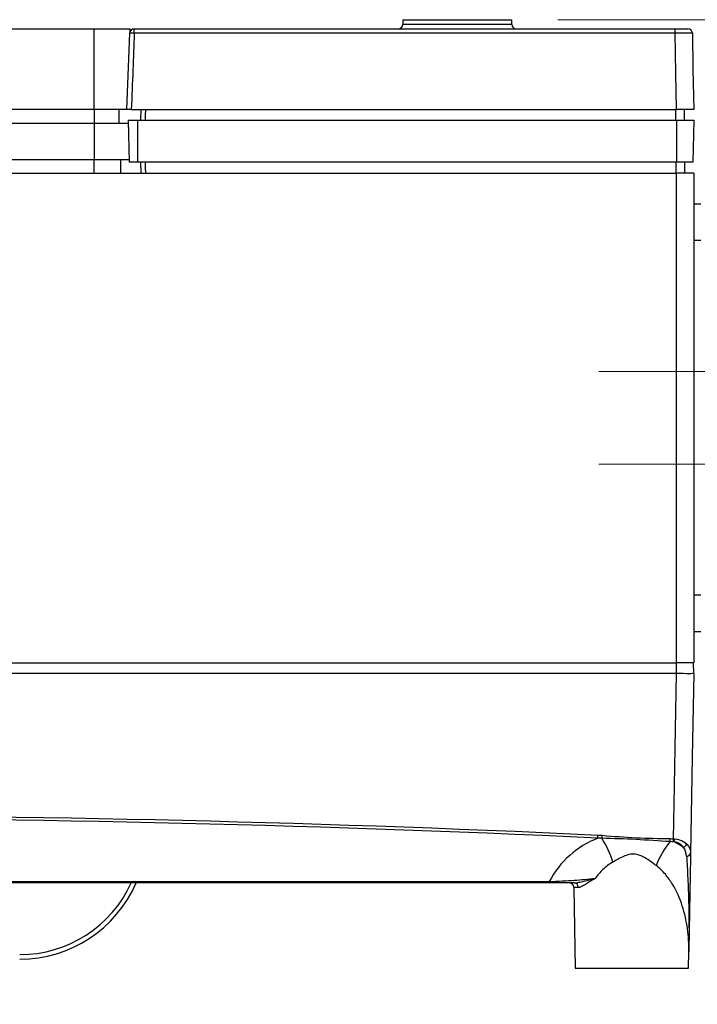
# Model space of a CAD drawing. Header units: millimetres. Extents: x 10 to 272, y 8 to 208.
# Tile 17 of 31: x 94 to 112, y 75 to 102. Entities that reach past the tile are written whole.
import ezdxf

# ---------------------------------------------------------------- set-up
doc = ezdxf.new("R2010")
doc.units = ezdxf.units.MM
doc.linetypes.add('CENTERX2', pattern=[20.32, 12.7, -2.54, 2.54, -2.54])
doc.styles.add('SLDTEXTSTYLE0', font='TXT', dxfattribs={"width": 0.75})
doc.dimstyles.new('SLDDIMSTYLE0', dxfattribs={"dimtxt": 1.905, "dimasz": 3, "dimexe": 0, "dimexo": 0.0625, "dimgap": 0.47625, "dimtad": 0, "dimtih": 1, "dimtoh": 1, "dimdec": 1, "dimlfac": 2, "dimrnd": 1e-09, "dimzin": 12, "dimdsep": 46, "dimtxsty": 'SLDTEXTSTYLE0', "dimsah": 1, "dimcen": 0.09, "dimadec": 0, "dimazin": 3, "dimtfac": 1, "dimtdec": 1, "dimtofl": 0, "dimtmove": 0, "dimatfit": 3, "dimfxl": 1, "dimfrac": 2, "dimtolj": 1, "dimtzin": 12, "dimarcsym": 0})
doc.dimstyles.new('SLDDIMSTYLE2', dxfattribs={"dimtxt": 1.905, "dimasz": 3, "dimexe": 0, "dimexo": 0.0625, "dimgap": 0.47625, "dimtad": 0, "dimtih": 1, "dimtoh": 1, "dimdec": 1, "dimlfac": 2, "dimrnd": 1e-09, "dimzin": 4, "dimdsep": 46, "dimtxsty": 'SLDTEXTSTYLE0', "dimsah": 1, "dimcen": 0.09, "dimadec": 0, "dimazin": 1, "dimtfac": 1, "dimtdec": 1, "dimtofl": 0, "dimtmove": 0, "dimatfit": 3, "dimfxl": 1, "dimfrac": 2, "dimtolj": 1, "dimtzin": 12, "dimarcsym": 0})

# ---------------------------------------------------------------- blocks, each defined once
blk = doc.blocks.new('_D_1')
at = {"color": 7, "linetype": 'Continuous', "lineweight": 18}
for p, q in [((123.224, 90.193), (131.074, 90.193)), ((127.899, 90.193), (127.899, 84.631)), ((127.899, 84.244), (127.319, 84.244)), ((127.319, 84.244), (127.319, 81.22)), ((132.826, 84.244), (133.406, 84.244)), ((133.406, 84.244), (133.406, 81.22)), ((127.319, 81.22), (127.899, 81.22)), ((133.406, 81.22), (132.826, 81.22)), ((127.899, 76.343), (127.899, 80.833)), ((113.302, 76.343), (131.074, 76.343))]:
    blk.add_line(p, q, dxfattribs=at)
for points in [[(127.899, 90.193), (127.399, 87.193), (128.399, 87.193)], [(127.899, 76.343), (128.399, 79.343), (127.399, 79.343)]]:
    blk.add_solid(points, dxfattribs=at)
at = {"color": 7, "linetype": 'Continuous', "lineweight": 18, "char_height": 1.905, "attachment_point": 1, "style": 'SLDTEXTSTYLE0'}
for s, insert in [('27.7', (121.812, 83.676)), ('1.09', (127.899, 83.676))]:
    blk.add_mtext(s, dxfattribs=dict(at, insert=insert))
blk = doc.blocks.new('_D_4')
at = {"color": 7, "linetype": 'Continuous', "lineweight": 18}
for p, q in [((119.586, 86.346), (119.586, 63.168)), ((59.064, 84.853), (59.064, 63.168)), ((88.341, 67.855), (87.76, 67.855)), ((87.76, 67.855), (87.76, 64.831)), ((93.267, 67.855), (93.847, 67.855)), ((93.847, 67.855), (93.847, 64.831)), ((59.064, 66.343), (80.459, 66.343)), ((119.586, 66.343), (94.814, 66.343)), ((87.76, 64.831), (88.341, 64.831)), ((93.847, 64.831), (93.267, 64.831))]:
    blk.add_line(p, q, dxfattribs=at)
for points in [[(59.064, 66.343), (62.064, 65.843), (62.064, 66.843)], [(119.586, 66.343), (116.586, 66.843), (116.586, 65.843)]]:
    blk.add_solid(points, dxfattribs=at)
at = {"color": 7, "linetype": 'Continuous', "lineweight": 18, "char_height": 1.905, "attachment_point": 1, "style": 'SLDTEXTSTYLE0'}
for s, insert in [('121.0', (80.846, 67.287)), ('4.77', (88.341, 67.287))]:
    blk.add_mtext(s, dxfattribs=dict(at, insert=insert))
blk = doc.blocks.new('_D_5')
at = {"color": 7, "linetype": 'Continuous', "lineweight": 18}
for p, q in [((114.399, 84.503), (114.399, 68.501)), ((59.477, 81.953), (59.477, 68.501)), ((88.341, 73.188), (87.76, 73.188)), ((87.76, 73.188), (87.76, 70.164)), ((93.267, 73.188), (93.847, 73.188)), ((93.847, 73.188), (93.847, 70.164)), ((59.477, 71.676), (80.459, 71.676)), ((114.399, 71.676), (94.814, 71.676)), ((87.76, 70.164), (88.341, 70.164)), ((93.847, 70.164), (93.267, 70.164))]:
    blk.add_line(p, q, dxfattribs=at)
for points in [[(59.477, 71.676), (62.477, 71.176), (62.477, 72.176)], [(114.399, 71.676), (111.399, 72.176), (111.399, 71.176)]]:
    blk.add_solid(points, dxfattribs=at)
at = {"color": 7, "linetype": 'Continuous', "lineweight": 18, "char_height": 1.905, "attachment_point": 1, "style": 'SLDTEXTSTYLE0'}
for s, insert in [('109.8', (80.846, 72.619)), ('4.32', (88.341, 72.619))]:
    blk.add_mtext(s, dxfattribs=dict(at, insert=insert))
blk = doc.blocks.new('_D_6')
at = {"color": 7, "linetype": 'Continuous', "lineweight": 18}
for p, q in [((108.439, 102.408), (145.033, 102.408)), ((141.858, 102.408), (141.858, 91.941)), ((141.858, 91.554), (141.278, 91.554)), ((141.278, 91.554), (141.278, 88.529)), ((146.785, 91.554), (147.365, 91.554)), ((147.365, 91.554), (147.365, 88.529)), ((141.278, 88.529), (141.858, 88.529)), ((147.365, 88.529), (146.785, 88.529)), ((141.858, 76.343), (141.858, 88.143)), ((113.302, 76.343), (145.033, 76.343))]:
    blk.add_line(p, q, dxfattribs=at)
for points in [[(141.858, 102.408), (141.358, 99.408), (142.358, 99.408)], [(141.858, 76.343), (142.358, 79.343), (141.358, 79.343)]]:
    blk.add_solid(points, dxfattribs=at)
at = {"color": 7, "linetype": 'Continuous', "lineweight": 18, "char_height": 1.905, "attachment_point": 1, "style": 'SLDTEXTSTYLE0'}
for s, insert in [('52.1', (135.771, 90.985)), ('2.05', (141.858, 90.985))]:
    blk.add_mtext(s, dxfattribs=dict(at, insert=insert))

msp = doc.modelspace()

# ---------------------------------------------------------------- linework, layer by layer
at = {"color": 7, "linetype": 'Continuous', "lineweight": 25}
for p, q in [((104.178, 102.408), (104.175, 102.281)), ((104.178, 102.408), (107.169, 102.408)), ((107.171, 102.281), (107.169, 102.408)), ((87.673, 102.158), (95.692, 102.158)), ((95.692, 99.943), (95.692, 102.158)), ((95.692, 102.158), (96.673, 102.158)), ((96.665, 102.038), (96.58, 99.943)), ((96.673, 102.158), (96.673, 102.077)), ((96.79, 102.158), (111.656, 102.158)), ((111.662, 102.036), (96.793, 102.036)), ((95.692, 99.943), (85.107, 99.943)), ((95.686, 99.943), (95.686, 99.568)), ((96.673, 99.943), (95.692, 99.943)), ((96.371, 99.943), (96.371, 99.568)), ((96.711, 99.943), (111.699, 99.943)), ((96.971, 99.943), (96.963, 99.643)), ((111.686, 99.643), (111.686, 99.943)), ((111.923, 99.643), (111.918, 99.943)), ((96.629, 99.643), (96.649, 98.493)), ((96.629, 99.643), (96.884, 99.643)), ((96.884, 99.643), (96.884, 98.493)), ((96.884, 99.643), (111.699, 99.643)), ((111.699, 99.643), (111.698, 98.493)), ((111.699, 99.643), (112.173, 99.643)), ((112.173, 99.643), (112.153, 98.493)), ((84.932, 99.568), (95.691, 99.568)), ((95.691, 99.568), (95.692, 98.568)), ((95.691, 99.568), (96.621, 99.568)), ((96.621, 99.568), (96.635, 99.306)), ((84.962, 98.568), (95.692, 98.568)), ((95.687, 98.193), (95.687, 98.568)), ((95.692, 98.568), (96.647, 98.568)), ((96.423, 98.193), (96.423, 98.568)), ((96.884, 98.493), (96.649, 98.493)), ((111.698, 98.493), (96.884, 98.493)), ((96.963, 98.493), (96.971, 98.193)), ((111.686, 98.493), (111.686, 98.193)), ((112.153, 98.493), (111.698, 98.493)), ((111.923, 98.493), (111.918, 98.193)), ((85.502, 98.193), (111.699, 98.193)), ((111.699, 84.738), (111.699, 98.193)), ((112.173, 98.193), (111.699, 98.193)), ((112.173, 98.193), (112.173, 84.738)), ((112.373, 97.341), (112.173, 97.341)), ((112.373, 96.341), (112.173, 96.341)), ((112.373, 86.591), (112.173, 86.591)), ((112.373, 85.591), (112.173, 85.591)), ((85.502, 84.738), (111.699, 84.738)), ((111.699, 84.438), (111.698, 84.738)), ((112.173, 84.738), (111.699, 84.738)), ((112.173, 84.438), (112.168, 84.738)), ((63.657, 78.725), (108.204, 78.725)), ((108.204, 78.688), (63.657, 78.688)), ((108.204, 78.688), (108.204, 78.725)), ((108.876, 78.565), (108.915, 76.343)), ((112.032, 76.343), (112.04, 76.791)), ((108.915, 76.343), (110.473, 76.343)), ((110.473, 76.343), (112.032, 76.343))]:
    msp.add_line(p, q, dxfattribs=at)
at = {"color": 8, "linetype": 'Continuous', "lineweight": 25}
for p, q in [((104.175, 102.281), (105.673, 102.281)), ((105.673, 102.281), (107.171, 102.281)), ((108.999, 78.565), (108.876, 78.565))]:
    msp.add_line(p, q, dxfattribs=at)
at = {"color": 7, "linetype": 'CENTERX2', "lineweight": 18}
for p, q in [((121.954, 92.743), (109.567, 92.743)), ((109.567, 90.193), (121.954, 90.193))]:
    msp.add_line(p, q, dxfattribs=at)
at = {"color": 7, "linetype": 'Continuous', "lineweight": 25, "flags": 128}
for points in [[(111.699, 99.943), (111.681, 100.943), (111.662, 102.036)], [(112.137, 102.036), (112.154, 101.043), (112.173, 99.943)], [(97.1, 99.943), (97.096, 99.786), (97.092, 99.643)], [(97.092, 98.493), (97.096, 98.35), (97.1, 98.193)], [(111.619, 79.901), (111.636, 80.85), (111.699, 84.438)], [(112.173, 84.438), (112.133, 82.14), (112.087, 79.498)]]:
    msp.add_lwpolyline(points, dxfattribs=at)
at = {"color": 7, "linetype": 'Continuous', "lineweight": 25}
for centre, radius, start, end in [((104.05, 102.283), 0.125, 270, 359), ((107.296, 102.283), 0.125, 181, 270), ((96.79, 102.033), 0.125, 90, 177.8413), ((95.32, 102.066), 1.474, 358.8204, 3.5983), ((111.053, 102.066), 0.61, 357.1558, 8.727), ((112.012, 102.033), 0.125, 1, 90), ((107.565, 80.093), 1.982, 354.9142, 357.4118), ((107.658, 80.169), 2.007, 352.6926, 355.0418), ((107.348, 78.459), 2.722, 17.0948, 32.3047), ((113.284, 78.348), 2.293, 140.0331, 159.1607), ((109.613, 79.923), 1.916, 356.9399, 359.398), ((109.791, 79.975), 1.83, 354.9906, 357.669), ((110.893, 79.989), 0.767, 346.6941, 353.2274), ((111.822, 79.843), 0.187, 290.4785, 331.2668), ((111.988, 79.525), 0.103, 264.3321, 344.9046), ((93.642, 80.093), 3.5, 270, 336.3325), ((108.751, 78.563), 0.125, 1, 90), ((108.878, 78.568), 0.12, 358.7481, 87.6687)]:
    msp.add_arc(centre, radius, start, end, dxfattribs=at)
at = {"color": 8, "linetype": 'Continuous', "lineweight": 25}
for centre, radius, start, end in [((96.697, 100.413), 1.626, 86.6183, 91.1135), ((93.642, 80.091), 3.375, 270, 335.4397)]:
    msp.add_arc(centre, radius, start, end, dxfattribs=at)
at = {"color": 7, "linetype": 'Continuous', "lineweight": 25}
for centre, major_axis, start_param, end_param in [((86.423, -410.525), (0, 490.987), 6.23608, 6.285776), ((110.473, 77.526), (0, 2.567), 0.372363, 1.084881), ((110.473, 77.526), (0, 2.567), 5.69958, 5.811394)]:
    msp.add_ellipse(centre, major_axis=major_axis, ratio=0.999848, start_param=start_param, end_param=end_param, dxfattribs=at)
for points, knots in [([(96.793, 102.036), (96.78, 101.701), (96.767, 101.366), (96.754, 101.032), (96.74, 100.669), (96.725, 100.306), (96.711, 99.943)], [0.000245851, 0.000245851, 0.000245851, 0.000245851, 0.002255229, 0.002255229, 0.002255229, 0.004434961, 0.004434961, 0.004434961, 0.004434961]), ([(111.656, 102.158), (111.704, 102.158), (111.75, 102.158), (111.837, 102.158), (111.876, 102.158), (111.974, 102.158), (112.012, 102.158), (112.012, 102.158)], [0, 0, 0, 0, 0.25, 0.25, 0.5, 0.5, 1, 1, 1, 1]), ([(112.137, 102.036), (112.137, 102.036), (112.086, 102.036), (111.955, 102.036), (111.903, 102.036), (111.788, 102.036), (111.726, 102.036), (111.662, 102.036)], [0, 0, 0, 0, 0.5, 0.5, 0.75, 0.75, 1, 1, 1, 1]), ([(96.711, 99.943), (96.696, 99.943), (96.668, 99.943), (96.63, 99.943), (96.602, 99.943), (96.585, 99.943), (96.584, 99.943), (96.584, 99.943)], [0, 0, 0, 0, 0.212004, 0.424023, 0.635884, 0.847569, 1, 1, 1, 1]), ([(112.173, 99.943), (112.173, 99.943), (112.161, 99.943), (112.114, 99.943), (112.079, 99.943), (111.949, 99.943), (111.826, 99.943), (111.699, 99.943)], [0, 0, 0, 0, 0.25, 0.25, 0.5, 0.5, 1, 1, 1, 1]), ([(112.173, 84.44), (112.173, 84.438), (112.123, 84.436), (111.948, 84.436), (111.825, 84.438), (111.699, 84.44)], [0, 0, 0, 0, 0.5, 0.5, 1, 1, 1, 1]), ([(111.526, 79.821), (111.214, 79.841), (110.902, 79.863), (110.276, 79.895), (109.963, 79.902), (109.649, 79.914)], [0, 0, 0, 0, 0.5, 0.5, 1, 1, 1, 1]), ([(109.658, 79.995), (109.969, 79.968), (110.28, 79.945), (110.904, 79.914), (111.216, 79.907), (111.529, 79.903)], [0, 0, 0, 0, 0.5, 0.5, 1, 1, 1, 1]), ([(111.655, 79.898), (111.725, 79.892), (111.791, 79.874), (111.904, 79.822), (111.95, 79.79), (111.986, 79.753)], [0, 0, 0, 0, 0.5, 0.5, 1, 1, 1, 1]), ([(111.888, 79.668), (111.862, 79.703), (111.829, 79.734), (111.745, 79.786), (111.695, 79.806), (111.64, 79.812)], [0, 0, 0, 0, 0.5, 0.5, 1, 1, 1, 1]), ([(111.14, 79.164), (111.056, 79.228), (110.97, 79.293), (110.83, 79.38), (110.781, 79.407), (110.679, 79.451), (110.624, 79.467), (110.512, 79.48), (110.456, 79.477), (110.346, 79.453), (110.292, 79.434), (110.139, 79.367), (110.044, 79.312), (109.95, 79.259)], [0, 0, 0, 0, 0.25, 0.25, 0.375, 0.375, 0.5, 0.5, 0.625, 0.625, 0.75, 0.75, 1, 1, 1, 1]), ([(111.978, 79.422), (111.989, 79.232), (112.001, 79.025), (112.02, 78.599), (112.029, 78.378), (112.04, 77.93), (112.043, 77.704), (112.045, 77.362), (112.045, 77.248), (112.043, 77.02), (112.042, 76.905), (112.04, 76.791)], [0, 0, 0, 0, 0.25, 0.25, 0.5, 0.5, 0.75, 0.75, 0.875, 0.875, 1, 1, 1, 1]), ([(112.087, 79.498), (112.084, 79.303), (112.08, 79.092), (112.072, 78.655), (112.068, 78.428), (112.06, 77.966), (112.056, 77.733), (112.05, 77.381), (112.048, 77.263), (112.044, 77.027), (112.042, 76.909), (112.04, 76.791)], [0, 0, 0, 0, 0.25, 0.25, 0.5, 0.5, 0.75, 0.75, 0.875, 0.875, 1, 1, 1, 1]), ([(109.95, 79.259), (109.85, 79.202), (109.759, 79.132), (109.598, 78.98), (109.527, 78.897), (109.464, 78.811)], [0, 0, 0, 0, 0.5, 0.5, 1, 1, 1, 1]), ([(112.04, 76.791), (112.044, 77.006), (112.031, 77.219), (111.973, 77.64), (111.927, 77.848), (111.794, 78.258), (111.706, 78.462), (111.532, 78.746), (111.468, 78.837), (111.32, 79.01), (111.235, 79.092), (111.14, 79.164)], [0, 0, 0, 0, 0.25, 0.25, 0.5, 0.5, 0.75, 0.75, 0.875, 0.875, 1, 1, 1, 1]), ([(108.204, 78.725), (108.329, 78.728), (108.447, 78.733), (108.675, 78.746), (108.782, 78.753), (109.087, 78.776), (109.274, 78.793), (109.464, 78.811)], [0, 0, 0, 0, 0.25, 0.25, 0.5, 0.5, 1, 1, 1, 1]), ([(108.883, 78.688), (108.927, 78.688), (108.973, 78.695), (109.065, 78.712), (109.113, 78.723), (109.258, 78.758), (109.358, 78.785), (109.464, 78.811)], [0, 0, 0, 0, 0.25, 0.25, 0.5, 0.5, 1, 1, 1, 1]), ([(108.999, 78.565), (109.026, 78.565), (109.056, 78.577), (109.123, 78.611), (109.159, 78.632), (109.275, 78.704), (109.365, 78.759), (109.464, 78.811)], [0, 0, 0, 0, 0.25, 0.25, 0.5, 0.5, 1, 1, 1, 1]), ([(108.883, 78.688), (108.779, 78.688), (108.669, 78.688), (108.442, 78.688), (108.325, 78.688), (108.204, 78.688)], [0, 0, 0, 0, 0.5, 0.5, 1, 1, 1, 1])]:
    msp.add_open_spline(points, degree=3, knots=knots, dxfattribs=at)
for points in [[(111.699, 84.438), (102.884, 84.438), (94.057, 84.438), (85.231, 84.438)], [(85.151, 80.546), (93.289, 80.567), (101.425, 80.386), (109.545, 80.003)], [(109.649, 79.914), (109.613, 79.915), (109.576, 79.917), (109.539, 79.917)], [(109.545, 80.003), (109.583, 80.001), (109.62, 79.999), (109.658, 79.995)], [(111.614, 79.816), (111.585, 79.818), (111.555, 79.82), (111.526, 79.821)], [(111.529, 79.903), (111.559, 79.903), (111.589, 79.902), (111.619, 79.901)], [(111.619, 79.901), (111.631, 79.9), (111.643, 79.9), (111.655, 79.898)], [(111.64, 79.812), (111.631, 79.814), (111.623, 79.815), (111.614, 79.816)], [(111.978, 79.422), (111.972, 79.513), (111.946, 79.596), (111.888, 79.668)], [(111.986, 79.753), (112.059, 79.681), (112.089, 79.594), (112.087, 79.498)]]:
    msp.add_open_spline(points, degree=3, dxfattribs=at)

# ---------------------------------------------------------------- dimensions: what is measured, and where the dimension line sits
at = {"color": 7, "linetype": 'Continuous', "lineweight": 18}
for base, p2, picture, middle in [((141.858, 102.408), (107.169, 102.408), '_D_6', (141.858, 90.042)), ((127.899, 90.193), (121.954, 90.193), '_D_1', (127.899, 82.732))]:
    dim = msp.add_linear_dim(base=base, p1=(112.032, 76.343), p2=p2, angle=90, dimstyle='SLDDIMSTYLE0', dxfattribs=at)
    dim.commit()
    dim.dimension.update_dxf_attribs({"geometry": picture, "text_midpoint": middle, "dimtype": 160})
for base, p1, p2, dimstyle, picture, middle in [((59.064, 66.343), (119.586, 87.616), (59.064, 86.123), 'SLDDIMSTYLE2', '_D_4', (87.637, 66.343)), ((114.399, 71.676), (59.477, 83.223), (114.399, 85.773), 'SLDDIMSTYLE0', '_D_5', (87.637, 71.676))]:
    dim = msp.add_linear_dim(base=base, p1=p1, p2=p2, dimstyle=dimstyle, dxfattribs=at)
    dim.commit()
    dim.dimension.update_dxf_attribs({"geometry": picture, "text_midpoint": middle, "dimtype": 160})

doc.saveas('drawing.dxf')
